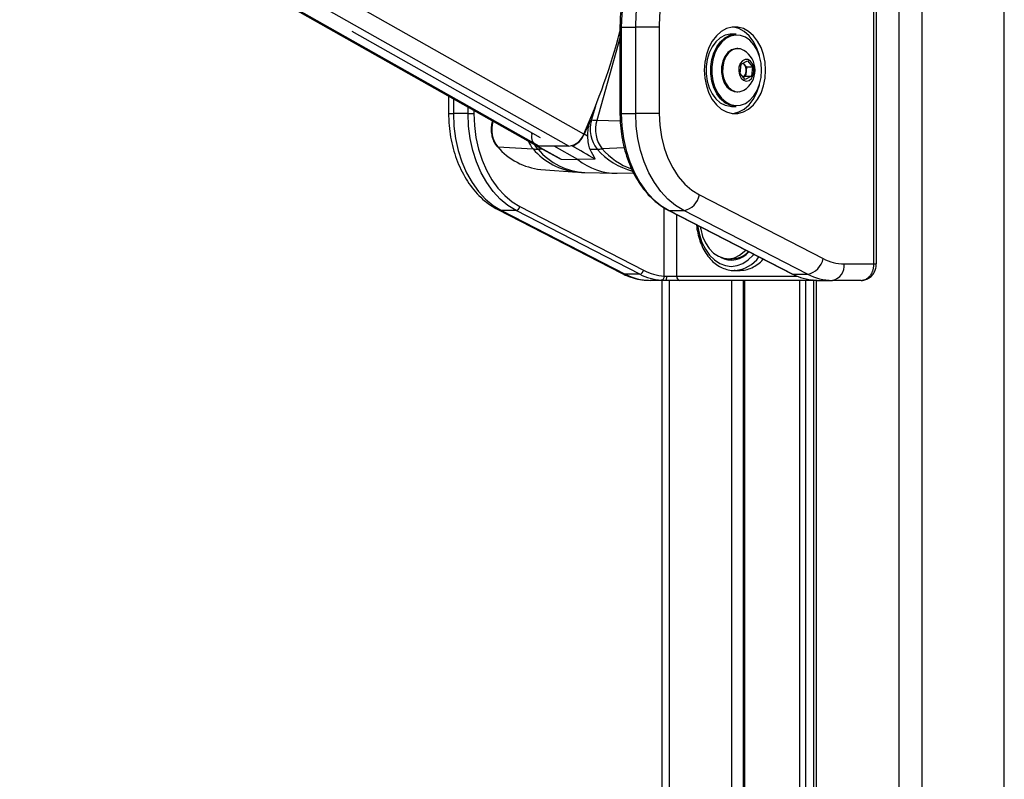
# Model space of a CAD drawing. Header units: millimetres. Extents: x 20 to 22981, y 40 to 19992.
# Tile 30 of 158: x 6322 to 6799, y 6168 to 6536. Entities that reach past the tile are written whole.
import ezdxf

# ---------------------------------------------------------------- set-up
doc = ezdxf.new("R2010")
doc.units = ezdxf.units.MM
doc.header["$LTSCALE"] = 2
doc.layers.add('COMPONENT_GEOMETRY', color=7, linetype='Continuous')
doc.styles.add('SLDTEXTSTYLE0', font='TXT', dxfattribs={"width": 0.75})
doc.dimstyles.new('SLDDIMSTYLE0', dxfattribs={"dimtxt": 100, "dimasz": 6.604, "dimexe": 0, "dimexo": 0.0625, "dimgap": 25, "dimtad": 0, "dimtih": 1, "dimtoh": 1, "dimdec": 0, "dimrnd": 1e-09, "dimzin": 12, "dimdsep": 46, "dimtxsty": 'SLDTEXTSTYLE0', "dimsah": 1, "dimcen": 0.09, "dimadec": 0, "dimazin": 3, "dimtfac": 1, "dimtdec": 0, "dimtofl": 0, "dimtmove": 0, "dimatfit": 3, "dimfxl": 1, "dimfrac": 2, "dimtolj": 1, "dimtzin": 12, "dimarcsym": 0})

# ---------------------------------------------------------------- blocks, each defined once
blk = doc.blocks.new('_D_4')
at = {"layer": 'COMPONENT_GEOMETRY', "color": 7}
for p, q in [((6638.52, 7959.49), (957.92, 7959.49)), ((964.27, 7959.49), (964.27, 5020.18)), ((727.26, 4999.87), (696.79, 4999.87)), ((696.79, 4999.87), (696.79, 4841.12)), ((1201.29, 4999.87), (1231.76, 4999.87)), ((1231.76, 4999.87), (1231.76, 4841.12)), ((696.79, 4841.12), (727.26, 4841.12)), ((1231.76, 4841.12), (1201.29, 4841.12)), ((964.27, 1752.2), (964.27, 4691.5)), ((5939.95, 1752.2), (957.92, 1752.2))]:
    blk.add_line(p, q, dxfattribs=at)
for points in [[(964.27, 7959.49), (963.26, 7952.89), (965.29, 7952.89)], [(964.27, 1752.2), (965.29, 1758.8), (963.26, 1758.8)]]:
    blk.add_solid(points, dxfattribs=at)
at = {"layer": 'COMPONENT_GEOMETRY', "color": 7, "char_height": 100, "attachment_point": 1, "style": 'SLDTEXTSTYLE0'}
for s, insert in [('10\'2.19"', (727.26, 4970.03)), ('3104mm', (691.5, 4820.41))]:
    blk.add_mtext(s, dxfattribs=dict(at, insert=insert))

msp = doc.modelspace()

# ---------------------------------------------------------------- linework, layer by layer
at = {"color": 8, "linetype": 'Continuous', "lineweight": 25}
for p, q in [((6748.24, 2191.49), (6748.24, 7939.49)), ((6759.31, 7939.49), (6759.31, 2191.49)), ((6799.26, 2191.49), (6799.26, 7939.49)), ((6573.85, 6475.06), (6330.55, 6612.47)), ((6588.24, 6475.06), (6344.94, 6612.47)), ((6595.43, 6480.95), (6362.56, 6612.47)), ((6612.95, 6532.83), (6613.54, 6532.83)), ((6612.95, 6527.34), (6601.72, 6487.55)), ((6532.22, 6498), (6532.22, 6490.89)), ((6539.29, 6490.89), (6539.29, 6494.01)), ((6542.12, 6492.41), (6542.12, 6490.89)), ((6599.17, 6487.6), (6601.17, 6494.69)), ((6529.88, 6490.89), (6532.22, 6490.89)), ((6551.32, 6487.07), (6551.35, 6487.19)), ((6551.32, 6487.07), (6551.56, 6487.07)), ((6613.07, 6487.26), (6601.72, 6487.55)), ((6612.95, 6490.89), (6613.54, 6490.89)), ((6575.51, 6473.59), (6573.21, 6473.63)), ((6615.03, 6474.34), (6604.37, 6473.73)), ((6634.44, 6412.08), (6634.44, 6445.15)), ((6640.4, 6441.94), (6640.4, 6412.02)), ((6736.06, 6418.02), (6737.23, 6418.02)), ((6640.4, 6412.02), (6698.97, 6412.02)), ((6636.74, 6410.02), (6636.74, 5905.15)), ((6667.23, 5908.63), (6667.23, 6410.02)), ((6673.24, 6410.02), (6673.24, 5911.82)), ((6700.18, 5907.27), (6700.18, 6410.02)), ((6702.97, 6410.02), (6702.97, 5904.34)), ((6708.14, 6410.02), (6708.14, 5896.62))]:
    msp.add_line(p, q, dxfattribs=at)
at = {"color": 7, "linetype": 'Continuous', "lineweight": 25}
for p, q in [((6329.53, 6612.47), (6572.01, 6475.53)), ((6736.06, 6418.02), (6736.06, 6582.02)), ((6737.23, 6418.02), (6737.23, 6582.02)), ((6483.02, 6530.84), (6574.31, 6479.29)), ((6612.95, 6532.83), (6612.95, 6490.89)), ((6613.54, 6532.83), (6613.54, 6490.89)), ((6613.54, 6532.83), (6620.61, 6532.83)), ((6620.61, 6490.89), (6620.61, 6532.83)), ((6631.92, 6532.83), (6620.61, 6532.83)), ((6631.92, 6532.83), (6631.92, 6490.89)), ((6669.26, 6529.36), (6667, 6529.36)), ((6670.08, 6522.36), (6669.54, 6522.36)), ((6671.69, 6514.8), (6674.75, 6516.42)), ((6672.72, 6515.35), (6673.07, 6514.95)), ((6674.75, 6516.42), (6677.27, 6513.48)), ((6671.15, 6510.24), (6671.69, 6514.8)), ((6673.07, 6514.95), (6674.33, 6513.48)), ((6674.06, 6511.2), (6673.79, 6508.93)), ((6674.33, 6513.48), (6674.06, 6511.2)), ((6674.33, 6513.48), (6677.27, 6513.48)), ((6677.27, 6513.48), (6676.73, 6508.93)), ((6673.67, 6507.31), (6671.15, 6510.24)), ((6673.79, 6508.93), (6672.75, 6508.38)), ((6676.73, 6508.93), (6673.67, 6507.31)), ((6673.79, 6508.93), (6676.73, 6508.93)), ((6669.54, 6501.36), (6670.08, 6501.36)), ((6672.68, 6502.03), (6673.02, 6502.22)), ((6529.88, 6499.32), (6529.88, 6490.89)), ((6667, 6494.36), (6669.26, 6494.36)), ((6539.29, 6490.89), (6532.22, 6490.89)), ((6539.29, 6490.89), (6542.12, 6490.89)), ((6551.14, 6487.31), (6551.05, 6486.97)), ((6598.57, 6487.6), (6599.17, 6487.6)), ((6613.54, 6490.89), (6620.61, 6490.89)), ((6631.92, 6490.89), (6620.61, 6490.89)), ((6570.18, 6480.84), (6570.27, 6481.56)), ((6597.22, 6479.92), (6595.64, 6480.84)), ((6553.68, 6474.77), (6570.8, 6473.73)), ((6572.18, 6475.43), (6582.43, 6469.75)), ((6572.75, 6475.18), (6572.89, 6475.18)), ((6588.24, 6475.06), (6573.85, 6475.06)), ((6592.56, 6468.56), (6581.04, 6475.06)), ((6589.71, 6475.18), (6589.24, 6475.17)), ((6598.32, 6473.57), (6601.86, 6473.63)), ((6584.38, 6468.74), (6592.56, 6468.56)), ((6600.87, 6468.74), (6592.56, 6468.56)), ((6574.54, 6463.79), (6592.18, 6462.48)), ((6595.97, 6462.29), (6610.29, 6461.94)), ((6611.63, 6461.94), (6619.49, 6462.13)), ((6651.46, 6451.43), (6711.44, 6420.56)), ((6553.76, 6444.31), (6613.73, 6413.44)), ((6562.56, 6443.91), (6555.48, 6443.91)), ((6555.48, 6443.91), (6615.46, 6413.04)), ((6622.53, 6413.04), (6562.56, 6443.91)), ((6564.45, 6445.79), (6624.43, 6414.92)), ((6636.37, 6444.01), (6696.34, 6413.14)), ((6636.8, 6443.91), (6643.87, 6443.91)), ((6636.8, 6443.91), (6696.78, 6413.04)), ((6703.85, 6413.04), (6643.87, 6443.91)), ((6665.36, 6420.52), (6667.41, 6420.52)), ((6721.6, 6418.02), (6736.06, 6418.02)), ((6622.53, 6413.04), (6615.46, 6413.04)), ((6635.71, 6412.02), (6640.4, 6412.02)), ((6668.86, 6414.83), (6668.33, 6414.82)), ((6668.33, 6414.82), (6671.16, 6414.82)), ((6696.78, 6413.04), (6703.85, 6413.04)), ((6634.93, 6410.02), (6627.55, 6410.02)), ((6633.39, 5905.35), (6633.39, 6410.02)), ((6641.96, 6410.02), (6634.93, 6410.02)), ((6706.78, 6410.02), (6641.96, 6410.02)), ((6672.65, 6410.02), (6672.65, 5911.6)), ((6706.75, 6410.02), (6706.75, 5899.18)), ((6708.56, 6410.02), (6706.78, 6410.02)), ((6708.56, 6410.02), (6715.94, 6410.02)), ((6729.95, 6410.02), (6715.94, 6410.02))]:
    msp.add_line(p, q, dxfattribs=at)
at = {"color": 7, "linetype": 'Continuous', "lineweight": 25, "flags": 128}
for points in [[(6645.81, 6582.64), (6641.49, 6581.72), (6637.29, 6580.06), (6633.26, 6577.68), (6629.47, 6574.61), (6625.97, 6570.9), (6622.83, 6566.61), (6620.08, 6561.81), (6617.77, 6556.56), (6615.94, 6550.95), (6614.61, 6545.07), (6613.81, 6539), (6613.54, 6532.83)], [(6620.61, 6532.83), (6620.88, 6539), (6621.69, 6545.07), (6623.01, 6550.95), (6624.85, 6556.56), (6627.15, 6561.81), (6629.9, 6566.61), (6633.04, 6570.9), (6636.54, 6574.61), (6640.33, 6577.68), (6644.36, 6580.06), (6648.56, 6581.72), (6652.88, 6582.64)], [(6659.03, 6574.67), (6655.08, 6573.8), (6651.24, 6572.18), (6647.6, 6569.85), (6644.2, 6566.85), (6641.13, 6563.23), (6638.42, 6559.06), (6636.14, 6554.41), (6634.32, 6549.37), (6633, 6544.02), (6632.19, 6538.48), (6631.92, 6532.83)], [(6683.54, 6511.86), (6683.29, 6515.72), (6682.54, 6519.45), (6681.32, 6522.92), (6679.67, 6526.01), (6677.64, 6528.62), (6675.31, 6530.66), (6672.76, 6532.06), (6670.06, 6532.77), (6667.32, 6532.77), (6664.63, 6532.06), (6662.07, 6530.66), (6659.74, 6528.62), (6657.72, 6526.01), (6656.07, 6522.92), (6654.85, 6519.45), (6654.1, 6515.72), (6653.84, 6511.86), (6654.1, 6508), (6654.85, 6504.28), (6656.07, 6500.81), (6657.72, 6497.72), (6659.74, 6495.1), (6662.07, 6493.06), (6664.63, 6491.66), (6667.32, 6490.95), (6670.06, 6490.95), (6672.76, 6491.66), (6675.31, 6493.06), (6677.64, 6495.1), (6679.67, 6497.72), (6681.32, 6500.81), (6682.54, 6504.28), (6683.29, 6508), (6683.54, 6511.86)], [(6680.57, 6518.89), (6680.42, 6519.45), (6679.2, 6522.92), (6677.55, 6526.01), (6675.52, 6528.62), (6673.19, 6530.66), (6670.64, 6532.06), (6667.94, 6532.77), (6667.63, 6532.81)], [(6667, 6529.36), (6666.37, 6529.34), (6663.89, 6528.8), (6661.55, 6527.57), (6659.42, 6525.7), (6657.61, 6523.26), (6656.18, 6520.36), (6655.19, 6517.1), (6654.69, 6513.63), (6654.69, 6510.09), (6655.19, 6506.62), (6656.18, 6503.37), (6657.61, 6500.46), (6659.42, 6498.02), (6661.55, 6496.15), (6663.89, 6494.92), (6666.37, 6494.39), (6667, 6494.36)], [(6669.26, 6494.36), (6668.63, 6494.39), (6666.16, 6494.92), (6663.81, 6496.15), (6661.68, 6498.02), (6659.87, 6500.46), (6658.44, 6503.37), (6657.45, 6506.62), (6656.95, 6510.09), (6656.95, 6513.63), (6657.45, 6517.1), (6658.44, 6520.36), (6659.87, 6523.26), (6661.68, 6525.7), (6663.81, 6527.57), (6666.16, 6528.8), (6668.63, 6529.34), (6669.26, 6529.36)], [(6681.63, 6511.86), (6681.39, 6515.3), (6680.65, 6518.61), (6679.47, 6521.63), (6677.87, 6524.26), (6675.94, 6526.37), (6673.74, 6527.9), (6671.37, 6528.77), (6668.93, 6528.94), (6666.51, 6528.42), (6664.22, 6527.22), (6662.14, 6525.38), (6660.37, 6523), (6658.97, 6520.16), (6658, 6516.98), (6657.51, 6513.59), (6657.51, 6510.13), (6658, 6506.74), (6658.97, 6503.56), (6660.37, 6500.72), (6662.14, 6498.34), (6664.22, 6496.51), (6666.51, 6495.31), (6668.93, 6494.78), (6671.37, 6494.96), (6673.74, 6495.83), (6675.94, 6497.35), (6677.87, 6499.47), (6679.47, 6502.09), (6680.65, 6505.12), (6681.39, 6508.42), (6681.63, 6511.86)], [(6669.54, 6522.36), (6668.83, 6522.31), (6666.94, 6521.7), (6665.23, 6520.41), (6663.81, 6518.54), (6662.79, 6516.22), (6662.22, 6513.59), (6662.15, 6510.85), (6662.59, 6508.18), (6663.5, 6505.76), (6664.82, 6503.76), (6666.46, 6502.31), (6668.32, 6501.51), (6669.54, 6501.36)], [(6673.02, 6521.5), (6671.3, 6522.22), (6669.37, 6522.31), (6667.48, 6521.7), (6665.77, 6520.41), (6664.35, 6518.54), (6663.32, 6516.22), (6662.76, 6513.59), (6662.69, 6510.85), (6663.13, 6508.18), (6664.04, 6505.76), (6665.36, 6503.76), (6667, 6502.31), (6668.86, 6501.51), (6670.79, 6501.41), (6672.68, 6502.03)], [(6675.51, 6506.95), (6676.68, 6507.94), (6677.51, 6509.47), (6677.9, 6511.32), (6677.79, 6513.24), (6677.2, 6514.98), (6676.2, 6516.29), (6674.93, 6517.01), (6673.57, 6517.03), (6672.29, 6516.36), (6671.27, 6515.08), (6670.65, 6513.36), (6670.51, 6511.44), (6670.87, 6509.58), (6671.68, 6508.02), (6672.83, 6506.99), (6674.17, 6506.61), (6675.51, 6506.95)], [(6673.07, 6514.95), (6672.77, 6515.26), (6672.68, 6515.33)], [(6667.63, 6490.92), (6667.94, 6490.95), (6670.64, 6491.66), (6673.19, 6493.06), (6675.52, 6495.1), (6677.55, 6497.72), (6679.2, 6500.81), (6680.42, 6504.28), (6680.57, 6504.84)], [(6532.22, 6490.89), (6532.49, 6484.8), (6533.27, 6478.8), (6534.57, 6472.97), (6536.36, 6467.42), (6538.62, 6462.21), (6541.3, 6457.44), (6544.38, 6453.16), (6547.81, 6449.44), (6551.53, 6446.34), (6555.48, 6443.91)], [(6562.56, 6443.91), (6558.6, 6446.34), (6554.88, 6449.44), (6551.45, 6453.16), (6548.37, 6457.44), (6545.69, 6462.21), (6543.43, 6467.42), (6541.64, 6472.97), (6540.34, 6478.8), (6539.56, 6484.8), (6539.29, 6490.89)], [(6542.12, 6490.89), (6542.37, 6485.04), (6543.13, 6479.28), (6544.38, 6473.69), (6546.09, 6468.36), (6548.26, 6463.36), (6550.84, 6458.77), (6553.8, 6454.67), (6557.08, 6451.1), (6560.65, 6448.12), (6564.45, 6445.79)], [(6613.54, 6490.89), (6613.8, 6484.8), (6614.59, 6478.8), (6615.89, 6472.97), (6617.68, 6467.42), (6619.93, 6462.21), (6622.62, 6457.44), (6625.7, 6453.16), (6629.12, 6449.44), (6632.84, 6446.34), (6636.8, 6443.91)], [(6643.87, 6443.91), (6639.91, 6446.34), (6636.2, 6449.44), (6632.77, 6453.16), (6629.69, 6457.44), (6627, 6462.21), (6624.75, 6467.42), (6622.96, 6472.97), (6621.66, 6478.8), (6620.87, 6484.8), (6620.61, 6490.89)], [(6631.92, 6490.89), (6632.2, 6485.21), (6633.01, 6479.63), (6634.35, 6474.26), (6636.2, 6469.19), (6638.51, 6464.52), (6641.24, 6460.34), (6644.35, 6456.72), (6647.78, 6453.73), (6651.46, 6451.43)], [(6651.86, 6436.04), (6652.08, 6434.76), (6653.03, 6431.3), (6654.42, 6428.16), (6656.2, 6425.44), (6658.32, 6423.26), (6660.69, 6421.67), (6663.23, 6420.76), (6665.84, 6420.53), (6668.44, 6421.02), (6670.93, 6422.19), (6673.22, 6424), (6673.89, 6424.7)], [(6634.93, 6410.02), (6635.08, 6410.06), (6635.23, 6410.17), (6635.37, 6410.36), (6635.48, 6410.61), (6635.58, 6410.91), (6635.65, 6411.26), (6635.7, 6411.63), (6635.71, 6412.02)], [(6696.34, 6413.14), (6696.51, 6413.07), (6696.78, 6413.04)]]:
    msp.add_lwpolyline(points, dxfattribs=at)
at = {"color": 8, "linetype": 'Continuous', "lineweight": 25, "flags": 128}
for points in [[(6551.05, 6486.97), (6551.06, 6487), (6551.12, 6487.03), (6551.2, 6487.06), (6551.32, 6487.07)], [(6573.21, 6473.63), (6572.2, 6474.94), (6571.72, 6475.74)], [(6553.76, 6444.31), (6554.42, 6444.05), (6555.48, 6443.91)], [(6636.37, 6444.01), (6636.54, 6443.94), (6636.8, 6443.91)], [(6650.68, 6436.64), (6650.76, 6435.99), (6651.5, 6432.09), (6652.71, 6428.42), (6654.35, 6425.11), (6656.37, 6422.25), (6658.71, 6419.93), (6661.3, 6418.22), (6664.06, 6417.17), (6666.91, 6416.82), (6669.76, 6417.17), (6672.52, 6418.22), (6675.12, 6419.93), (6677.46, 6422.25), (6677.81, 6422.68)], [(6613.73, 6413.44), (6614.39, 6413.18), (6615.46, 6413.04)], [(6706.78, 6410.02), (6706.54, 6410.06), (6706.34, 6410.15)]]:
    msp.add_lwpolyline(points, dxfattribs=at)
at = {"color": 7, "linetype": 'Continuous', "lineweight": 25}
for centre, radius, start, end in [((6295.23, 6614.7), 328.65, 335.9867, 345.187), ((6667.14, 6511.86), 11.29, 301.3887, 58.6113), ((6669.75, 6511.57), 4.32, 313.244, 355.1089), ((6669.14, 6511.91), 4.96, 351.8391, 37.7927), ((6564.18, 6483.16), 13.44, 163.1007, 218.6544), ((6289.45, 6617.76), 335.4, 335.9067, 337.1672), ((6613.77, 6483.16), 15.26, 163.1007, 218.6544), ((6597.82, 6339.45), 148.15, 88.4912, 89.4762), ((6616.17, 6483.16), 15.1, 163.1007, 218.6544), ((6574.89, 6479.56), 4.87, 164.8746, 244.0287), ((6586.94, 6483.99), 9.02, 278.2709, 340.3063), ((6586.43, 6484.55), 9.93, 289.3002, 338.0312), ((6553.68, 6475.15), 0.38, 224.1535, 269.4715), ((6577.68, 6495.06), 31.43, 220.218, 264.2627), ((6574.37, 6532.98), 59.35, 266.5511, 268.8833), ((6573.79, 6478.71), 3.65, 240.7941, 270.8641), ((6600.54, 6541.1), 67.48, 271.1167, 273.2576), ((6611.27, 6491.66), 29.73, 231.0113, 270.7028), ((6642.29, 6453.1), 9.32, 279.7581, 349.6801), ((6562.16, 6446.21), 2.33, 279.7581, 349.6801), ((6666.97, 6430.97), 11.09, 241.4127, 320.2057), ((6667.2, 6431.61), 11.09, 271.0768, 316.6086), ((6702.27, 6422.23), 9.32, 279.7581, 349.6801), ((6721.72, 6440.15), 22.12, 242.3133, 269.6828), ((6714.53, 6417.02), 7.14, 281.4218, 8.0495), ((6627.7, 6436.36), 26.34, 242.3133, 269.6828), ((6622.14, 6415.33), 2.33, 279.7581, 349.6801), ((6634.86, 6436.62), 26.61, 242.4016, 265.9183), ((6636.26, 6437.56), 25.55, 242.4016, 265.9183), ((6632.6, 6411.89), 1.85, 281.3299, 5.5863), ((6642.21, 6411.83), 1.82, 173.8573, 262.1256), ((6709.1, 6436.62), 26.61, 242.4016, 265.9183), ((6716.09, 6436.36), 26.34, 242.3133, 269.6828)]:
    msp.add_arc(centre, radius, start, end, dxfattribs=at)
at = {"color": 8, "linetype": 'Continuous', "lineweight": 25}
for centre, radius, start, end in [((6579.74, 6481.63), 11.93, 200.3608, 221.4735), ((6595.4, 6494.53), 32.22, 220.2182, 264.2565), ((6597.71, 6494.28), 32.03, 220.1221, 266.898), ((6627.44, 6495.81), 33.86, 220.91, 255.6165), ((6630.63, 6496.78), 34.94, 221.2781, 249.6863), ((6667.51, 6430.5), 15.72, 274.9261, 324.5856)]:
    msp.add_arc(centre, radius, start, end, dxfattribs=at)
at = {"color": 7, "linetype": 'Continuous', "lineweight": 25}
for centre, major_axis, ratio, start_param, end_param in [((-10600.7, 16004), (17567.14, -9746.62), 0.00013, 6.07115, 6.074317), ((-9952.54, 16004), (16919.08, -9746.62), 0.000151, 0.208372, 0.211538)]:
    msp.add_ellipse(centre, major_axis=major_axis, ratio=ratio, start_param=start_param, end_param=end_param, dxfattribs=at)
for points, knots in [([(6639.1, 6580.92), (6637.96, 6580.43), (6635.52, 6579.4), (6631.99, 6577.1), (6628.53, 6574.2), (6625.32, 6570.76), (6622.41, 6566.84), (6619.83, 6562.48), (6617.63, 6557.75), (6615.82, 6552.71), (6614.43, 6547.41), (6613.48, 6541.93), (6613.02, 6537.04), (6612.97, 6534), (6612.95, 6532.83)], [0, 0, 0, 0, 0.075973, 0.162036, 0.248467, 0.335227, 0.422233, 0.509398, 0.596648, 0.683931, 0.771215, 0.85849, 0.94576, 1, 1, 1, 1]), ([(6529.88, 6490.89), (6529.89, 6489.87), (6529.93, 6486.96), (6530.37, 6482.19), (6531.33, 6476.66), (6532.76, 6471.31), (6534.64, 6466.18), (6536.96, 6461.36), (6539.7, 6456.91), (6542.82, 6452.89), (6546.29, 6449.37), (6549.94, 6446.46), (6552.53, 6445), (6553.76, 6444.31)], [0, 0, 0, 0, 0.0518585, 0.1473595, 0.2430058, 0.3388091, 0.4348003, 0.5309764, 0.6272625, 0.7234657, 0.8193102, 0.9144383, 1, 1, 1, 1]), ([(6551.05, 6486.97), (6550.94, 6486.53), (6550.63, 6485.28), (6550.45, 6483.07), (6550.69, 6480.48), (6551.4, 6478.03), (6552.35, 6476.15), (6553.13, 6475.23), (6553.41, 6474.88)], [0, 0, 0, 0, 0.103593, 0.297941, 0.492773, 0.688073, 0.884054, 1, 1, 1, 1]), ([(6598.57, 6487.6), (6598.1, 6486.27), (6597.22, 6483.74), (6597.22, 6481.15), (6597.22, 6479.92)], [0, 0, 0, 0, 0.528125, 1, 1, 1, 1]), ([(6612.95, 6490.89), (6612.97, 6489.9), (6613, 6487.03), (6613.41, 6482.31), (6614.32, 6476.81), (6615.67, 6471.49), (6617.45, 6466.42), (6619.62, 6461.64), (6622.18, 6457.24), (6625.08, 6453.26), (6628.29, 6449.76), (6631.7, 6446.85), (6634.44, 6445.03), (6636.01, 6444.2), (6636.37, 6444.01)], [0, 0, 0, 0, 0.049171, 0.142068, 0.235022, 0.32801, 0.421041, 0.514118, 0.607231, 0.700348, 0.793408, 0.886328, 0.973612, 1, 1, 1, 1]), ([(6597.22, 6479.92), (6597.28, 6478.68), (6597.42, 6476.17), (6598.02, 6474.44), (6598.32, 6473.57)], [0, 0, 0, 0, 0.498718, 1, 1, 1, 1]), ([(6598.32, 6473.57), (6599.21, 6471.96), (6600.19, 6470.21), (6600.82, 6468.86), (6600.87, 6468.74)], [0, 0, 0, 0, 0.915115, 1, 1, 1, 1]), ([(6582.5, 6469.84), (6582.88, 6469.58), (6583.47, 6469.17), (6584.14, 6468.85), (6584.38, 6468.74)], [0, 0, 0, 0, 0.644454, 1, 1, 1, 1]), ([(6592.17, 6462.56), (6593.12, 6462.45), (6594.39, 6462.3), (6595.67, 6462.32), (6595.98, 6462.33)], [0, 0, 0, 0, 0.752427, 1, 1, 1, 1]), ([(6650.07, 6436.96), (6650.07, 6436.9), (6650.12, 6435.5), (6650.64, 6432.83), (6651.64, 6429.06), (6653.13, 6425.57), (6655, 6422.44), (6657.22, 6419.75), (6659.75, 6417.58), (6662.5, 6415.98), (6665.41, 6415.06), (6667.58, 6414.71), (6668.73, 6414.86), (6668.9, 6414.88)], [0, 0, 0, 0, 0.005131, 0.114038, 0.223071, 0.332272, 0.441638, 0.551027, 0.660122, 0.768456, 0.875571, 0.981348, 1, 1, 1, 1]), ([(6671.16, 6414.9), (6671.84, 6414.9), (6673.51, 6414.9), (6676.19, 6415.72), (6679.03, 6417.25), (6681.14, 6418.83), (6682.15, 6420.04), (6682.39, 6420.32)], [0, 0, 0, 0, 0.171999, 0.419857, 0.674894, 0.922924, 1, 1, 1, 1]), ([(6729.95, 6410.02), (6730.12, 6410.03), (6730.46, 6410.04), (6730.97, 6410.13), (6731.49, 6410.27), (6731.99, 6410.47), (6732.47, 6410.72), (6732.93, 6411.03), (6733.38, 6411.39), (6733.8, 6411.8), (6734.19, 6412.25), (6734.54, 6412.74), (6734.87, 6413.28), (6735.26, 6414.03), (6735.57, 6414.84), (6735.8, 6415.69), (6735.94, 6416.41), (6736.04, 6417.18), (6736.05, 6417.74), (6736.06, 6418.02)], [0, 0, 0, 0, 0.053326, 0.107028, 0.161914, 0.21721, 0.270624, 0.324415, 0.379401, 0.4348, 0.488108, 0.541793, 0.596673, 0.651967, 0.75832, 0.812311, 0.867099, 0.933183, 1, 1, 1, 1]), ([(6729.96, 6410.04), (6730, 6410.03), (6730.72, 6409.95), (6732.11, 6410.31), (6733.94, 6411.2), (6735.45, 6412.62), (6736.55, 6414.43), (6737.17, 6416.3), (6737.16, 6417.53), (6737.16, 6418.02)], [0, 0, 0, 0, 0.010624, 0.183525, 0.354577, 0.525138, 0.69929, 0.87885, 1, 1, 1, 1]), ([(6613.73, 6413.44), (6614.53, 6413.05), (6616.68, 6412.01), (6620.33, 6410.83), (6624.17, 6410.12), (6626.59, 6410.05), (6627.55, 6410.02)], [0, 0, 0, 0, 0.183481, 0.491955, 0.79717, 1, 1, 1, 1]), ([(6634.44, 6412.08), (6634.54, 6412.07), (6634.72, 6412.05), (6635.02, 6412.03), (6635.35, 6412.02), (6635.59, 6412.02), (6635.71, 6412.02)], [0, 0, 0, 0, 0.244058, 0.490369, 0.743918, 1, 1, 1, 1]), ([(6634.93, 6410.02), (6634.76, 6410.02), (6634.4, 6410.02), (6633.89, 6410.03), (6633.41, 6410.05), (6633.11, 6410.07), (6632.96, 6410.08)], [0, 0, 0, 0, 0.244552, 0.491194, 0.744455, 1, 1, 1, 1]), ([(6707.21, 6410.08), (6707.28, 6410.07), (6707.48, 6410.06), (6707.8, 6410.04), (6708.14, 6410.03), (6708.39, 6410.02), (6708.52, 6410.02), (6708.56, 6410.02)], [0, 0, 0, 0, 0.122193, 0.36779, 0.617695, 0.872055, 1, 1, 1, 1])]:
    msp.add_open_spline(points, degree=3, knots=knots, dxfattribs=at)

# ---------------------------------------------------------------- dimensions: what is measured, and where the dimension line sits
at = {"layer": 'COMPONENT_GEOMETRY', "color": 7}
dim = msp.add_linear_dim(base=(964.27, 7959.49), p1=(5942.49, 1752.2), p2=(6641.06, 7959.49), angle=90, dimstyle='SLDDIMSTYLE0', dxfattribs=at)
dim.commit()
dim.dimension.update_dxf_attribs({"geometry": '_D_4', "text_midpoint": (964.27, 4855.84), "dimtype": 160})

doc.saveas('drawing.dxf')
